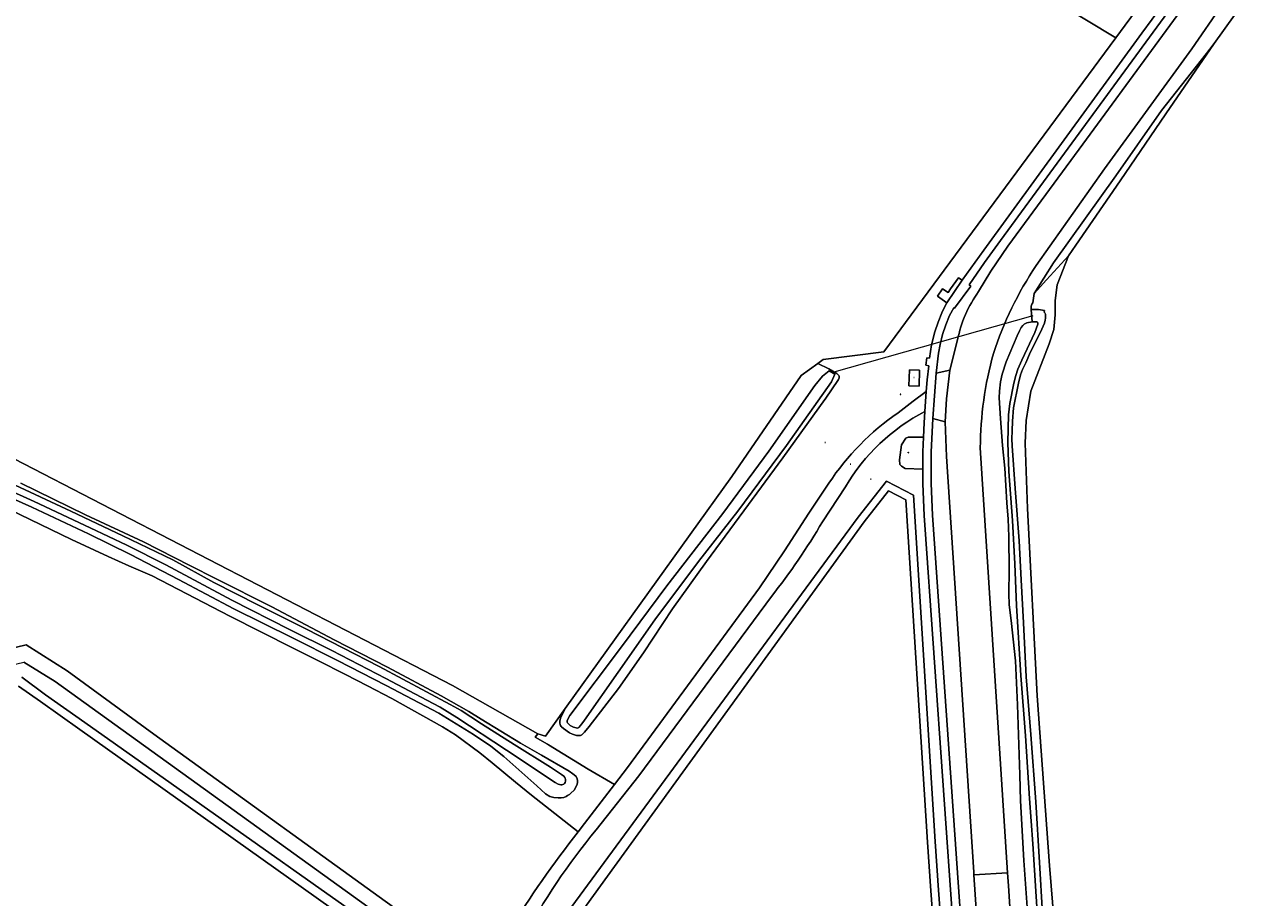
# Model space of a CAD drawing. Header units: metres. Extents: x 200176 to 205485, y 394066 to 399855.
# Tile 83 of 230: x 203619 to 203844, y 396254 to 396414. Entities that reach past the tile are written whole.
import ezdxf
from ezdxf.enums import TextEntityAlignment as Align

# ---------------------------------------------------------------- set-up
doc = ezdxf.new("R2010")
doc.units = ezdxf.units.M
doc.layers.get('0').update_dxf_attribs({"lineweight": 25})
for name, color, linetype, lineweight in [('B-WE-GR-BOS_LOOF-GV', 40, 'Continuous', 13), ('B-WE-GR-BOUWLAND-GV', 80, 'Continuous', 13), ('B-WE-GR-FRUITTEELT-GV', 40, 'Continuous', 13), ('B-WE-GR-GRAS-GV', 60, 'Continuous', 13), ('B-WE-GR-HAAG-GV', 90, 'Continuous', 13), ('B-WE-GW-TALUD_KRUIN-G', 90, 'Continuous', 18), ('B-WE-IE-HERDENKINGSMONUMENT-S', 7, 'Continuous', 25), ('B-WE-IE-MEUBILAIR_WEGMEUBILAIR-S', 7, 'Continuous', 25), ('B-WE-KW-KUNSTWERK_DUIKER-G', 170, 'Continuous', 18), ('B-WE-OG-TERREIN_CULTUURSCHEIDING-GV', 7, 'Continuous', 18), ('B-WE-OG-TERREIN_ERF-GV', 7, 'Continuous', 18), ('B-WE-OG-TOPOGRAFIE-T18', 10, 'Continuous', 18), ('B-WE-OG-WATER-GV', 130, 'Continuous', 18), ('B-WE-OG-WATER_SLOOT-GV', 120, 'Continuous', 18), ('B-WE-OG-WEG-GV', 7, 'Continuous', 18), ('B-WE-VH-VERHARDING_ASFALT-GV', 252, 'Continuous', 18), ('B-WE-VH-VERHARDING_FUNDERING_ZAND-GV', 7, 'Continuous', 18), ('B-WE-VH-VERHARDING_HALFVERHARDING_GRIND-GV', 252, 'Continuous', 18), ('B-WE-VH-VERHARDING_OPEN-GV', 252, 'Continuous', 18), ('B-WE-VH-VERHARDING_STRAATBAKSTEEN-GV', 252, 'Continuous', 18), ('B-WE-VH-VERHARDING_TEGEL-GV', 252, 'Continuous', 18)]:
    doc.layers.add(name, color=color, linetype=linetype, lineweight=lineweight)
doc.styles.add('NLCS-ISO-M20-T18', font='NLCS-ISO.ttf', dxfattribs={"height": 0.036})

# ---------------------------------------------------------------- blocks, each defined once
blk = doc.blocks.new('SIE-WEG_AFVALBAK-SO')
at = {"linetype": 'ByBlock', "lineweight": 18}
h = blk.add_hatch(color=0, dxfattribs=at)
h.dxf.hatch_style = 1
h.paths.add_polyline_path([(-1.5, -1.5), (1.5, -1.5), (1.5, 1.5), (-1.5, 1.5)])
at = {"color": 0, "linetype": 'ByBlock', "lineweight": 18}
for points in [[(-2, -2), (2, -2), (2, 2), (-2, 2)], [(-1.5, -1.5), (1.5, -1.5), (1.5, 1.5), (-1.5, 1.5)]]:
    blk.add_lwpolyline(points, close=True, dxfattribs=at)
blk = doc.blocks.new('SIE-WEG_PICKNICKTAFEL-SO')
at = {"color": 0, "linetype": 'ByBlock', "lineweight": 18}
for points in [[(-1, 0), (-2, -1), (-2, -1), (-1, 0), (-2, 0), (-2, 0), (-1, 0), (0, 1), (-1, 1), (-1, 1), (1, 1), (1, 1), (0, 1), (1, 0), (2, 0), (2, 0), (1, 0), (2, -1), (2, -1), (1, 0)], [(-1, 0), (1, 0), (0, 1), (0, 1)]]:
    blk.add_lwpolyline(points, close=True, dxfattribs=at)
blk = doc.blocks.new('SIE-HERDENKINGSMONUMENT-SO')
for p, q in [((0, 0), (0, 0)), ((0, -1), (0, -1)), ((0, -1), (0, -1)), ((0, -1), (0, -1))]:
    blk.add_line(p, q)
for points in [[(0, 3, 0.261282), (0, 3, 0.261282), (0, 3), (-1, 0), (0, 0), (0, 0), (-1, 0), (-1, -1), (0, -1), (1, -1), (1, 0), (0, 0), (0, 0), (1, 0)], [(0, 2), (0, 2, 0.506874), (0, 2, -0.088901), (0, 2, -0.290904), (0, 2, -0.160204), (0, 2, -0.186725), (0, 2, -0.307903), (0, 2, -0.219717), (0, 2, -0.115145), (0, 2), (0, 2), (0, 2)], [(0, 2), (0, 2), (0, 2), (0, 2), (0, 2, -0.401268), (0, 2, -0.30754), (0, 2, -0.52959), (0, 2, 0.196508), (0, 2, 0.143294), (0, 2, 0.110337), (0, 2, -0.092857), (0, 2, -0.32743)], [(0, 2), (0, 2), (0, 2, 0.295857), (0, 2, -0.100217), (0, 2, 0.04658), (0, 2, -0.148312), (0, 2, -0.029319), (0, 2, 0.67171), (0, 2, 0.108339), (0, 2, 0.085642), (0, 2, 0.19392), (0, 2, -0.085966), (0, 2, 0.050198), (0, 2, -0.197871), (0, 2, 0.127107)]]:
    blk.add_lwpolyline(points, format="xyb", close=True)
for points in [[(0, 1), (0, 1), (0, 1), (0, 1), (0, 1), (0, 1), (0, 1), (0, 1), (0, 2), (0, 2), (0, 2), (0, 2), (0, 2), (0, 2), (0, 2), (0, 2), (0, 2), (0, 2), (0, 2), (0, 2), (0, 1), (0, 1), (0, 1), (0, 1), (0, 1), (0, 1), (0, 1), (0, 1), (0, 1), (0, 1), (0, 1), (0, 1), (0, 1), (0, 1)], [(0, 0), (0, -1), (0, -1), (0, -1), (0, 0)]]:
    blk.add_lwpolyline(points, close=True)
blk.add_circle((0, 2), 0.0212)
blk = doc.blocks.new('SIE-WEG_SLAGBOOM-SO')
at = {"linetype": 'ByBlock', "lineweight": 18}
h = blk.add_hatch(color=0, dxfattribs=at)
h.dxf.hatch_style = 1
h.paths.add_polyline_path([(0, 0.5), (-1, 0.5), (-2, -0.5), (-1, -0.5)])
h.paths.add_polyline_path([(2, 0.5), (1, 0.5), (0, -0.5), (1, -0.5)])
at = {"color": 0, "linetype": 'ByBlock', "lineweight": 18}
blk.add_lwpolyline([(-2, 0.5), (2, 0.5), (2, -0.5), (-2, -0.5)], close=True, dxfattribs=at)
for points in [[(-2, -0.5), (-1, 0.5)], [(-1, -0.5), (0, 0.5)], [(0, -0.5), (1, 0.5)], [(1, -0.5), (2, 0.5)]]:
    blk.add_lwpolyline(points, dxfattribs=at)

msp = doc.modelspace()

# ---------------------------------------------------------------- linework, layer by layer
at = {"layer": 'B-WE-GR-BOS_LOOF-GV', "flags": 128}
for points in [[(203720.428, 396266.428), (203711.91, 396273.12), (203708.958, 396275.525), (203704.695, 396279.028), (203702.431, 396280.88), (203698.002, 396284.15), (203695.597, 396285.639), (203686.304, 396290.804), (203681.852, 396293.155), (203677.827, 396295.249), (203672.791, 396297.763), (203668.143, 396300.132), (203656.659, 396305.929), (203642.442, 396313.289), (203638.207, 396315.151), (203634.389, 396316.81), (203627.705, 396319.924), (203612.466, 396327.265)], [(203612.727, 396299.064), (203619.414, 396300.682), (203626.869, 396295.92), (203642.763, 396284.271), (203689.926, 396250.223), (203698.976, 396243.564)]]:
    msp.add_lwpolyline(points, dxfattribs=at)
at = {"layer": 'B-WE-GR-BOS_LOOF-GV'}
msp.add_lwpolyline([(203707.748, 396248.289, -0.0245973), (203720.428, 396266.428)], format="xyb", dxfattribs=at)
at = {"layer": 'B-WE-GR-BOUWLAND-GV', "flags": 128}
msp.add_lwpolyline([(203846.058, 396423.645), (203836.871, 396410.77), (203828.057, 396397.883), (203819.68, 396385.635), (203811.572, 396373.862), (203810.229, 396371.912), (203808.117, 396366.614), (203807.77, 396363.711), (203807.791, 396361.117), (203807.52, 396358.43), (203806.658, 396355.783), (203803.341, 396347.096), (203802.459, 396341.745), (203802.28, 396337.604), (203802.712, 396325.644), (203804.494, 396291.292), (203806.719, 396260.262), (203809.54, 396225.92)], dxfattribs=at)
at = {"layer": 'B-WE-GR-FRUITTEELT-GV', "flags": 128}
msp.add_lwpolyline([(203421.864, 396428.69), (203456.147, 396412.495), (203461.561, 396411.166), (203462.877, 396410.843), (203578.583, 396355.836), (203579.154, 396354.083), (203582.197, 396352.775), (203585.037, 396351.308), (203697.467, 396293.234), (203713.05, 396284.368), (203714.437, 396283.934), (203718.065, 396288.986), (203748.565, 396331.46), (203761.265, 396350.004), (203764.313, 396352.201), (203765.295, 396352.908), (203776.406, 396354.317), (203818.873, 396411.847), (203791.127, 396428.646)], dxfattribs=at)
at = {"layer": 'B-WE-GR-GRAS-GV', "flags": 128}
for points in [[(203612.466, 396327.265), (203627.705, 396319.924), (203634.389, 396316.81), (203638.207, 396315.151), (203642.442, 396313.289), (203656.659, 396305.929), (203668.143, 396300.132), (203672.791, 396297.763), (203677.827, 396295.249), (203681.852, 396293.155), (203686.304, 396290.804), (203695.597, 396285.639), (203698.002, 396284.15), (203702.431, 396280.88), (203704.695, 396279.028), (203708.958, 396275.525), (203711.91, 396273.12), (203720.428, 396266.428), (203721.609, 396267.938), (203727.092, 396275.05), (203722.298, 396277.9), (203715.014, 396282.323), (203714.833, 396282.433), (203712.587, 396283.73), (203713.05, 396284.368), (203697.467, 396293.234), (203585.037, 396351.308)], [(203712.805, 396233.718), (203729.26, 396221.659), (203779.371, 396186.081), (203788.348, 396179.623), (203791.545, 396179.744), (203792.148, 396182.946), (203792.537, 396186.181), (203792.824, 396190.873), (203792.788, 396195.574), (203792.608, 396198.541), (203783.811, 396324.32), (203783.549, 396330.162), (203783.56, 396332.829), (203780.294, 396332.938), (203779.649, 396333.39), (203779.346, 396333.712), (203779.287, 396334.563), (203779.659, 396337.308), (203780.452, 396338.483), (203780.83, 396338.673), (203783.696, 396338.717), (203783.813, 396341.311), (203783.937, 396343.406)], [(203618.396, 396330.28), (203630.258, 396324.494), (203640.872, 396319.514), (203649.342, 396315.197), (203654.184, 396312.715), (203664.371, 396307.612), (203675.752, 396301.551), (203685.569, 396296.551), (203695.353, 396291.326), (203700.449, 396288.469), (203702.693, 396287.051), (203709.866, 396282.643), (203713.703, 396280.451), (203718.827, 396277.524), (203719.485, 396277.04), (203719.738, 396276.828), (203720.052, 396276.536), (203720.287, 396276.093), (203720.353, 396275.797), (203720.344, 396275.402), (203720.182, 396274.958), (203719.693, 396274.054), (203719.109, 396273.468), (203718.833, 396273.24), (203718.507, 396273.03), (203718.228, 396272.861), (203717.838, 396272.685), (203717.318, 396272.622), (203716.802, 396272.631), (203715.966, 396272.688), (203715.236, 396272.855), (203714.494, 396273.358), (203712.864, 396274.817), (203706.812, 396280.176), (203704.437, 396282.09), (203701.31, 396284.225), (203694.91, 396288.167), (203685.309, 396293.181), (203676.388, 396297.754), (203668.123, 396301.928), (203657.413, 396307.266), (203647.288, 396312.597), (203638.46, 396317.216), (203630.8, 396321.003), (203620.457, 396325.871), (203610.992, 396330.105)], [(203769.372, 396329.587), (203765.187, 396323.204)], [(203755.824, 396309.476), (203731.578, 396276.637), (203723.753, 396266.757)]]:
    msp.add_lwpolyline(points, dxfattribs=at)
at = {"layer": 'B-WE-GR-GRAS-GV'}
for points in [[(203783.937, 396343.406, 0.1402897), (203769.372, 396329.587)], [(203765.187, 396323.204, -0.032265), (203755.824, 396309.476)], [(203723.753, 396266.757, 0.0522417), (203710.316, 396246.728)]]:
    msp.add_lwpolyline(points, format="xyb", dxfattribs=at)
at = {"layer": 'B-WE-GR-GRAS-GV', "flags": 128}
for points in [[(203749.237, 396210.929), (203770.527, 396196.318), (203786.765, 396185.743), (203790.659, 396190.04), (203790.415, 396202.054), (203786.389, 396255.694), (203785.824, 396264.625), (203781.807, 396328.074), (203776.9, 396330.605), (203771.732, 396324.028), (203741.644, 396283.101), (203714.065, 396245.588), (203712.972, 396243.169), (203712.643, 396236.849), (203715.19, 396234.294)], [(203770.527, 396196.318), (203749.237, 396210.929), (203715.19, 396234.294), (203712.643, 396236.849), (203712.972, 396243.169), (203714.065, 396245.588), (203741.644, 396283.101), (203771.732, 396324.028), (203776.9, 396330.605), (203781.807, 396328.074), (203785.824, 396264.625), (203786.389, 396255.694), (203790.415, 396202.054), (203790.659, 396190.04), (203786.765, 396185.743)], [(203784.427, 396264.537), (203780.46, 396327.194), (203777.286, 396328.831), (203772.833, 396323.163), (203716.333, 396245.242), (203715.57, 396240.669), (203716.36, 396237.451), (203750.429, 396212.667), (203771.291, 396197.491), (203786.529, 396187.567), (203789.248, 396190.568), (203789.016, 396201.987), (203784.993, 396255.589)], [(203772.833, 396323.163), (203777.286, 396328.831), (203780.46, 396327.194), (203784.427, 396264.537), (203784.993, 396255.589), (203789.016, 396201.987), (203789.248, 396190.568), (203786.529, 396187.567), (203771.291, 396197.491), (203750.429, 396212.667), (203716.36, 396237.451), (203715.57, 396240.669), (203716.333, 396245.242)]]:
    msp.add_lwpolyline(points, close=True, dxfattribs=at)
at = {"layer": 'B-WE-GR-HAAG-GV', "flags": 128}
for points in [[(203840.788, 396433.091), (203839.463, 396431.188), (203838.328, 396429.666), (203838.097, 396429.828), (203797.743, 396374.721), (203794.827, 396370.682), (203791.997, 396366.579), (203792.319, 396366.325), (203789.339, 396362.34), (203789.194, 396362.403), (203788.441, 396361.005), (203787.736, 396359.268), (203787.155, 396357.486), (203786.705, 396355.683), (203786.414, 396354.072), (203785.973, 396350.386), (203788.474, 396350.98), (203789.904, 396356.512)], [(203793.765, 396365.366), (203795.973, 396369.08), (203799.076, 396373.67), (203812.166, 396391.426), (203841.357, 396431.316), (203840.788, 396433.091)], [(203796.712, 396203.232), (203793.449, 396250.414), (203792.888, 396258.53), (203792.855, 396259.002), (203787.896, 396335.12), (203787.658, 396341.487), (203785.356, 396342.082), (203785.072, 396335.966), (203785.048, 396330.192), (203785.307, 396324.424), (203794.105, 396198.639), (203794.289, 396195.578), (203794.322, 396190.791), (203794.028, 396186.013), (203793.681, 396183.052), (203793.161, 396180.117)]]:
    msp.add_lwpolyline(points, dxfattribs=at)
at = {"layer": 'B-WE-GR-HAAG-GV'}
msp.add_lwpolyline([(203789.904, 396356.512, -0.1112685), (203793.765, 396365.366)], format="xyb", dxfattribs=at)
at = {"layer": 'B-WE-GW-TALUD_KRUIN-G', "flags": 128}
msp.add_lwpolyline([(203836.871, 396410.77), (203835.46, 396408.973), (203827.249, 396398.517), (203818.879, 396386.543), (203810.393, 396374.708), (203807.484, 396370.65), (203803.905, 396364.989)], dxfattribs=at)
msp.add_lwpolyline([(203771.732, 396324.028), (203741.644, 396283.101), (203714.065, 396245.588), (203712.972, 396243.169), (203712.643, 396236.849), (203715.19, 396234.294), (203749.237, 396210.929), (203770.527, 396196.318), (203786.765, 396185.743), (203790.659, 396190.04), (203790.415, 396202.054), (203786.389, 396255.694), (203785.824, 396264.625), (203781.807, 396328.074), (203776.9, 396330.605)], close=True, dxfattribs=at)
at = {"layer": 'B-WE-KW-KUNSTWERK_DUIKER-G', "flags": 128}
msp.add_lwpolyline([(203766.892, 396350.554), (203803.767, 396360.95)], dxfattribs=at)
at = {"layer": 'B-WE-OG-TERREIN_CULTUURSCHEIDING-GV', "flags": 128}
msp.add_lwpolyline([(203803.905, 396364.989), (203806.212, 396367.514), (203810.229, 396371.912), (203811.572, 396373.862), (203819.68, 396385.635), (203828.057, 396397.883), (203836.871, 396410.77), (203835.46, 396408.973), (203827.249, 396398.517), (203818.879, 396386.543), (203810.393, 396374.708), (203807.484, 396370.65)], close=True, dxfattribs=at)
for points in [[(203752.484, 396124.926), (203752.285, 396124.574), (203754.756, 396123.045), (203758.486, 396122.775), (203781.949, 396159.064), (203784.918, 396163.87), (203787.629, 396168.826), (203788.681, 396171.168), (203789.638, 396173.55), (203786.399, 396177.27), (203783.904, 396179.368), (203704.483, 396236.381), (203701.136, 396238.796), (203624.725, 396293.919), (203618.992, 396297.494)], [(203618.593, 396294.718), (203622.936, 396291.479), (203630.102, 396286.416)], [(203630.102, 396286.416), (203703.527, 396234.544), (203711.247, 396228.886), (203782.153, 396176.922), (203783.71, 396175.799)]]:
    msp.add_lwpolyline(points, dxfattribs=at)
at = {"layer": 'B-WE-OG-TERREIN_ERF-GV', "flags": 128}
msp.add_lwpolyline([(203791.127, 396428.646), (203818.873, 396411.847), (203823.317, 396417.868)], dxfattribs=at)
at = {"layer": 'B-WE-OG-WATER-GV', "flags": 128}
for points in [[(203805.422, 396251.413), (203804.908, 396260.766), (203804.261, 396271.901), (203803.287, 396284.216), (203802.491, 396294.781), (203801.975, 396304.692), (203801.56, 396312.53), (203801.205, 396319.685), (203800.449, 396329.26), (203799.917, 396337.105), (203799.864, 396338.4), (203799.882, 396339.858), (203799.972, 396341.643), (203800.171, 396344.047), (203801.049, 396348.592), (203801.434, 396350.081), (203801.819, 396351.095), (203802.375, 396352.295), (203803.264, 396354.32), (203805.059, 396357.949), (203805.799, 396359.588), (203805.958, 396360.099), (203806.009, 396360.474), (203806.028, 396360.816), (203806.026, 396361.083), (203806.012, 396361.199), (203805.868, 396361.442), (203805.742, 396361.6), (203805.799, 396361.894), (203804.728, 396362.103), (203803.401, 396362.076), (203803.532, 396359.816), (203804.429, 396359.821), (203804.537, 396359.743), (203804.592, 396359.598), (203804.605, 396359.38), (203804.071, 396357.862), (203801.672, 396352.814), (203800.933, 396351.174), (203800.551, 396349.997), (203800.192, 396348.587), (203799.46, 396344.883), (203799.248, 396342.762), (203799.09, 396337.705), (203799.307, 396332.371), (203799.983, 396323.443), (203800.365, 396315.49), (203800.715, 396307.849), (203801.511, 396295.027), (203802.358, 396283.969), (203803.071, 396272.484), (203803.68, 396264.207), (203804.278, 396254.544), (203804.832, 396245.821)], [(203610.988, 396331.37), (203620.839, 396326.909), (203631.102, 396322.089), (203637.806, 396318.917), (203644.958, 396315.304), (203657.06, 396308.853), (203667.612, 396303.486), (203675.365, 396299.627), (203685.247, 396294.489), (203692.733, 396290.532), (203695.155, 396289.21), (203698.245, 396287.362), (203707.348, 396281.34), (203716.25, 396275.408), (203716.756, 396275.156), (203717.002, 396275.049), (203717.251, 396275.007), (203717.468, 396275.025), (203717.663, 396275.055), (203717.816, 396275.133), (203717.946, 396275.249), (203718.065, 396275.451), (203718.114, 396275.7), (203718.12, 396275.989), (203718.082, 396276.203), (203717.985, 396276.378), (203717.832, 396276.572), (203717.369, 396276.897), (203715.367, 396278.248), (203708.739, 396282.398), (203702.774, 396286.196), (203700.793, 396287.479), (203699.015, 396288.617), (203697.036, 396289.712), (203692.692, 396292.052), (203684.005, 396296.659), (203670.732, 396303.511), (203661.825, 396308.008), (203653.758, 396312.099), (203646.226, 396316.235), (203637.061, 396320.64), (203627.593, 396325.153), (203616.469, 396330.353)], [(203781.247, 396173.515), (203780.506, 396174.446), (203710.068, 396227.277), (203700.991, 396234.085), (203629.221, 396285.166), (203622.02, 396290.291), (203617.979, 396293.107)]]:
    msp.add_lwpolyline(points, dxfattribs=at)
msp.add_lwpolyline([(203765.151, 396349.888), (203763.745, 396348.125), (203755.356, 396336.14), (203746.937, 396324.721), (203736.651, 396311.485), (203728.376, 396300.284), (203718.914, 396287.683), (203718.489, 396286.911), (203718.435, 396286.709), (203718.427, 396286.496), (203718.521, 396286.347), (203718.662, 396286.196), (203718.984, 396285.904), (203719.586, 396285.565), (203720.063, 396285.437), (203720.286, 396285.409), (203720.454, 396285.447), (203720.557, 396285.518), (203720.63, 396285.601), (203720.805, 396285.812), (203721.087, 396286.173), (203721.597, 396286.847), (203727.745, 396295.636), (203734.491, 396305.225), (203742.49, 396315.943), (203749.685, 396325.146), (203758.588, 396337.139), (203766.811, 396348.799), (203767.411, 396350.24), (203766.372, 396350.869)], close=True, dxfattribs=at)
at = {"layer": 'B-WE-OG-WATER_SLOOT-GV', "flags": 128}
for points in [[(203809.54, 396225.92), (203806.719, 396260.262), (203804.494, 396291.292), (203802.712, 396325.644), (203802.28, 396337.604), (203802.459, 396341.745), (203803.341, 396347.096), (203806.658, 396355.783), (203807.52, 396358.43), (203807.791, 396361.117), (203807.77, 396363.711), (203808.117, 396366.614), (203810.229, 396371.912), (203806.212, 396367.514), (203803.905, 396364.989), (203803.667, 396363.265), (203803.517, 396363.073), (203803.39, 396362.702), (203803.401, 396362.076), (203804.728, 396362.103), (203805.799, 396361.894), (203805.742, 396361.6), (203805.868, 396361.442), (203806.012, 396361.199), (203806.026, 396361.083), (203806.028, 396360.816), (203806.009, 396360.474), (203805.958, 396360.099), (203805.799, 396359.588), (203805.059, 396357.949), (203803.264, 396354.32), (203802.375, 396352.295), (203801.819, 396351.095), (203801.434, 396350.081), (203801.049, 396348.592), (203800.171, 396344.047), (203799.972, 396341.643), (203799.882, 396339.858), (203799.864, 396338.4), (203799.917, 396337.105), (203800.449, 396329.26), (203801.205, 396319.685), (203801.56, 396312.53), (203801.975, 396304.692), (203802.491, 396294.781), (203803.287, 396284.216), (203804.261, 396271.901), (203804.908, 396260.766), (203805.422, 396251.413)], [(203804.832, 396245.821), (203804.278, 396254.544), (203803.68, 396264.207), (203803.071, 396272.484), (203802.358, 396283.969), (203801.511, 396295.027), (203800.715, 396307.849), (203800.365, 396315.49), (203799.983, 396323.443), (203799.307, 396332.371), (203799.09, 396337.705), (203799.248, 396342.762), (203799.46, 396344.883), (203800.192, 396348.587), (203800.551, 396349.997), (203800.933, 396351.174), (203801.672, 396352.814), (203804.071, 396357.862), (203804.605, 396359.38), (203804.592, 396359.598), (203804.537, 396359.743), (203804.429, 396359.821), (203803.532, 396359.816), (203802.573, 396359.632), (203802.314, 396359.52), (203802.089, 396359.364), (203801.844, 396359.138), (203801.568, 396358.763), (203801.246, 396358.196), (203800.806, 396357.272), (203798.796, 396352.508), (203798.057, 396350.243), (203797.782, 396348.798), (203797.594, 396347.143), (203797.538, 396345.923), (203797.733, 396342.107), (203798.146, 396337.158), (203798.551, 396333.019), (203798.938, 396326.647), (203799.179, 396323.674), (203799.311, 396320.519), (203799.336, 396314.349), (203799.289, 396310.049), (203799.356, 396308.006), (203799.713, 396305.132), (203800.486, 396297.715), (203800.882, 396289.68), (203801.299, 396276.819), (203801.402, 396272.05), (203802.007, 396261.129), (203802.751, 396250.901)], [(203616.469, 396330.353), (203627.593, 396325.153), (203637.061, 396320.64), (203646.226, 396316.235), (203653.758, 396312.099), (203661.825, 396308.008), (203670.732, 396303.511), (203684.005, 396296.659), (203692.692, 396292.052), (203697.036, 396289.712), (203699.015, 396288.617), (203700.793, 396287.479), (203702.774, 396286.196), (203708.739, 396282.398), (203715.367, 396278.248), (203717.369, 396276.897), (203717.832, 396276.572), (203717.985, 396276.378), (203718.082, 396276.203), (203718.12, 396275.989), (203718.114, 396275.7), (203718.065, 396275.451), (203717.946, 396275.249), (203717.816, 396275.133), (203717.663, 396275.055), (203717.468, 396275.025), (203717.251, 396275.007), (203717.002, 396275.049), (203716.756, 396275.156), (203716.25, 396275.408), (203707.348, 396281.34), (203698.245, 396287.362), (203695.155, 396289.21), (203692.733, 396290.532), (203685.247, 396294.489), (203675.365, 396299.627), (203667.612, 396303.486), (203657.06, 396308.853), (203644.958, 396315.304), (203637.806, 396318.917), (203631.102, 396322.089), (203620.839, 396326.909), (203610.988, 396331.37)], [(203610.992, 396330.105), (203620.457, 396325.871), (203630.8, 396321.003), (203638.46, 396317.216), (203647.288, 396312.597), (203657.413, 396307.266), (203668.123, 396301.928), (203676.388, 396297.754), (203685.309, 396293.181), (203694.91, 396288.167), (203701.31, 396284.225), (203704.437, 396282.09), (203706.812, 396280.176), (203712.864, 396274.817), (203714.494, 396273.358), (203715.236, 396272.855), (203715.966, 396272.688), (203716.802, 396272.631), (203717.318, 396272.622), (203717.838, 396272.685), (203718.228, 396272.861), (203718.507, 396273.03), (203718.833, 396273.24), (203719.109, 396273.468), (203719.693, 396274.054), (203720.182, 396274.958), (203720.344, 396275.402), (203720.353, 396275.797), (203720.287, 396276.093), (203720.052, 396276.536), (203719.738, 396276.828), (203719.485, 396277.04), (203718.827, 396277.524), (203713.703, 396280.451), (203709.866, 396282.643), (203702.693, 396287.051), (203700.449, 396288.469), (203695.353, 396291.326), (203685.569, 396296.551), (203675.752, 396301.551), (203664.371, 396307.612), (203654.184, 396312.715), (203649.342, 396315.197), (203640.872, 396319.514), (203630.258, 396324.494), (203618.396, 396330.28)], [(203783.71, 396175.799), (203782.153, 396176.922), (203711.247, 396228.886), (203703.527, 396234.544), (203630.102, 396286.416), (203622.936, 396291.479), (203618.593, 396294.718)], [(203617.979, 396293.107), (203622.02, 396290.291), (203629.221, 396285.166), (203700.991, 396234.085), (203710.068, 396227.277), (203780.506, 396174.446), (203781.247, 396173.515)]]:
    msp.add_lwpolyline(points, dxfattribs=at)
for points in [[(203717.35, 396285.678), (203717.383, 396285.629), (203717.736, 396285.333), (203718.885, 396284.542), (203719.378, 396284.263), (203720.124, 396284.058), (203720.514, 396284.025), (203720.889, 396284.071), (203721.129, 396284.166), (203721.294, 396284.343), (203721.598, 396284.648), (203722.434, 396285.687), (203727.844, 396292.651), (203732.399, 396299.216), (203737.696, 396307.226), (203743.91, 396315.946), (203750.79, 396325.189), (203757.937, 396334.883), (203765.627, 396345.574), (203765.674, 396345.64), (203768.109, 396349.28), (203768.211, 396349.564), (203768.219, 396349.862), (203768.191, 396349.981), (203767.995, 396350.191), (203767.788, 396350.363), (203766.348, 396351.234), (203764.313, 396352.201), (203761.265, 396350.004), (203748.565, 396331.46), (203718.065, 396288.986), (203717.237, 396287.247), (203717.094, 396286.653), (203717.085, 396286.318), (203717.132, 396286.047), (203717.233, 396285.851)], [(203765.151, 396349.888), (203766.372, 396350.869), (203767.411, 396350.24), (203766.811, 396348.799), (203758.588, 396337.139), (203749.685, 396325.146), (203742.49, 396315.943), (203734.491, 396305.225), (203727.745, 396295.636), (203721.597, 396286.847), (203721.087, 396286.173), (203720.805, 396285.812), (203720.63, 396285.601), (203720.557, 396285.518), (203720.454, 396285.447), (203720.286, 396285.409), (203720.063, 396285.437), (203719.586, 396285.565), (203718.984, 396285.904), (203718.662, 396286.196), (203718.521, 396286.347), (203718.427, 396286.496), (203718.435, 396286.709), (203718.489, 396286.911), (203718.914, 396287.683), (203728.376, 396300.284), (203736.651, 396311.485), (203746.937, 396324.721), (203755.356, 396336.14), (203763.745, 396348.125)]]:
    msp.add_lwpolyline(points, close=True, dxfattribs=at)
at = {"layer": 'B-WE-OG-WEG-GV', "flags": 128}
for points in [[(203779.005, 396343.133), (203781.766, 396345.268), (203784.164, 396347.06), (203784.342, 396349.196), (203784.627, 396351.786), (203784.083, 396351.852), (203784.252, 396353.237), (203784.786, 396353.172), (203785.157, 396355.601), (203785.743, 396357.987), (203786.323, 396359.742), (203787.019, 396361.455), (203787.462, 396362.379), (203787.953, 396363.278), (203786.26, 396364.493), (203787.155, 396365.877), (203788.173, 396365.194), (203788.594, 396365.854), (203790.101, 396367.896), (203790.764, 396367.441), (203794.69, 396372.953), (203823.628, 396412.661), (203836.871, 396430.727)], [(203802.751, 396250.901), (203802.007, 396261.129), (203801.402, 396272.05), (203801.299, 396276.819), (203800.882, 396289.68), (203800.486, 396297.715), (203799.713, 396305.132), (203799.356, 396308.006), (203799.289, 396310.049), (203799.336, 396314.349), (203799.311, 396320.519), (203799.179, 396323.674), (203798.938, 396326.647), (203798.551, 396333.019), (203798.146, 396337.158), (203797.733, 396342.107), (203797.538, 396345.923), (203797.594, 396347.143), (203797.782, 396348.798), (203798.057, 396350.243), (203798.796, 396352.508), (203800.806, 396357.272), (203801.246, 396358.196), (203801.568, 396358.763), (203801.844, 396359.138), (203802.089, 396359.364), (203802.314, 396359.52), (203802.573, 396359.632), (203803.532, 396359.816), (203803.401, 396362.076), (203803.39, 396362.702), (203803.517, 396363.073), (203803.667, 396363.265), (203803.905, 396364.989), (203807.484, 396370.65), (203810.393, 396374.708), (203818.879, 396386.543), (203827.249, 396398.517), (203835.46, 396408.973), (203836.871, 396410.77), (203846.058, 396423.645)], [(203823.317, 396417.868), (203818.873, 396411.847), (203776.406, 396354.317), (203765.295, 396352.908), (203764.313, 396352.201), (203766.348, 396351.234), (203767.788, 396350.363), (203767.995, 396350.191), (203768.191, 396349.981), (203768.219, 396349.862), (203768.211, 396349.564), (203768.109, 396349.28), (203765.674, 396345.64), (203765.627, 396345.574), (203757.937, 396334.883), (203750.79, 396325.189), (203743.91, 396315.946), (203737.696, 396307.226), (203732.399, 396299.216), (203727.844, 396292.651), (203722.434, 396285.687), (203721.598, 396284.648), (203721.294, 396284.343), (203721.129, 396284.166), (203720.889, 396284.071), (203720.514, 396284.025), (203720.124, 396284.058), (203719.378, 396284.263), (203718.885, 396284.542), (203717.736, 396285.333), (203717.383, 396285.629), (203717.35, 396285.678), (203717.233, 396285.851), (203717.132, 396286.047), (203717.085, 396286.318), (203717.094, 396286.653), (203717.237, 396287.247), (203718.065, 396288.986), (203714.437, 396283.934), (203713.05, 396284.368), (203712.587, 396283.73), (203714.833, 396282.433), (203715.014, 396282.323), (203722.298, 396277.9), (203727.092, 396275.05)], [(203838.325, 396417.864), (203832.782, 396409.808), (203816.821, 396387.828), (203804.307, 396370.143)], [(203794.067, 396336.714), (203799.051, 396258.902), (203799.202, 396256.538), (203799.591, 396250.705), (203802.563, 396206.103), (203802.742, 396196.573)], [(203727.092, 396275.05), (203729.507, 396278.182), (203753.654, 396311.102), (203758.208, 396317.9), (203762.654, 396324.769), (203766.338, 396330.268)]]:
    msp.add_lwpolyline(points, dxfattribs=at)
at = {"layer": 'B-WE-OG-WEG-GV'}
for points in [[(203804.307, 396370.143, 0.0684182), (203796.474, 396354.021)], [(203796.474, 396354.021, 0.0669656), (203794.067, 396336.714)], [(203766.338, 396330.268, -0.0965849), (203779.005, 396343.133)]]:
    msp.add_lwpolyline(points, format="xyb", dxfattribs=at)
at = {"layer": 'B-WE-OG-WEG-GV', "flags": 128}
msp.add_lwpolyline([(203781.077, 396351.02), (203782.957, 396350.951), (203782.85, 396348.04), (203780.97, 396348.109)], close=True, dxfattribs=at)
at = {"layer": 'B-WE-VH-VERHARDING_ASFALT-GV', "flags": 128}
for points in [[(203884.589, 396490.841), (203884.68, 396490.755), (203882.903, 396488.311), (203873.857, 396475.866), (203870.335, 396471.08), (203864.251, 396462.856), (203862.623, 396460.699), (203848.556, 396441.409), (203847.657, 396440.176), (203847.567, 396439.849), (203845.827, 396437.459), (203841.357, 396431.316), (203812.166, 396391.426), (203799.076, 396373.67), (203795.973, 396369.08), (203793.765, 396365.366)], [(203804.307, 396370.143), (203816.821, 396387.828), (203832.782, 396409.808), (203838.325, 396417.864)], [(203789.904, 396356.512), (203788.474, 396350.98), (203787.863, 396345.731), (203787.658, 396341.487), (203787.896, 396335.12), (203792.855, 396259.002), (203792.888, 396258.53), (203799.051, 396258.902), (203794.067, 396336.714)]]:
    msp.add_lwpolyline(points, dxfattribs=at)
at = {"layer": 'B-WE-VH-VERHARDING_ASFALT-GV'}
for points in [[(203796.474, 396354.021, -0.0684182), (203804.307, 396370.143)], [(203793.765, 396365.366, 0.1112685), (203789.904, 396356.512)], [(203794.067, 396336.714, -0.0669656), (203796.474, 396354.021)]]:
    msp.add_lwpolyline(points, format="xyb", dxfattribs=at)
at = {"layer": 'B-WE-VH-VERHARDING_ASFALT-GV', "flags": 128}
msp.add_lwpolyline([(203793.449, 396250.414), (203799.591, 396250.705), (203799.202, 396256.538), (203799.051, 396258.902), (203792.888, 396258.53)], close=True, dxfattribs=at)
at = {"layer": 'B-WE-VH-VERHARDING_FUNDERING_ZAND-GV', "flags": 128}
for points in [[(203840.788, 396433.091), (203839.463, 396431.188), (203838.328, 396429.666), (203838.097, 396429.828), (203797.743, 396374.721), (203794.827, 396370.682), (203791.997, 396366.579), (203792.319, 396366.325), (203789.339, 396362.34), (203789.194, 396362.403), (203788.441, 396361.005), (203787.736, 396359.268), (203787.155, 396357.486), (203786.705, 396355.683), (203786.414, 396354.072), (203785.973, 396350.386), (203788.474, 396350.98), (203789.904, 396356.512)], [(203793.765, 396365.366), (203795.973, 396369.08), (203799.076, 396373.67), (203812.166, 396391.426), (203841.357, 396431.316), (203840.788, 396433.091)], [(203783.937, 396343.406), (203784.164, 396347.06), (203781.766, 396345.268), (203779.005, 396343.133)], [(203785.356, 396342.082), (203785.072, 396335.966), (203785.048, 396330.192), (203785.307, 396324.424), (203794.105, 396198.639), (203794.289, 396195.578), (203794.322, 396190.791), (203794.028, 396186.013), (203793.681, 396183.052), (203793.161, 396180.117), (203794.974, 396180.695)], [(203796.712, 396203.232), (203793.449, 396250.414), (203792.888, 396258.53), (203792.855, 396259.002), (203787.896, 396335.12), (203787.658, 396341.487), (203785.356, 396342.082)], [(203766.338, 396330.268), (203762.654, 396324.769), (203758.208, 396317.9), (203753.654, 396311.102), (203729.507, 396278.182), (203727.092, 396275.05), (203721.609, 396267.938), (203720.428, 396266.428)], [(203765.187, 396323.204), (203769.372, 396329.587)], [(203723.753, 396266.757), (203731.578, 396276.637), (203755.824, 396309.476)], [(203698.976, 396243.564), (203689.926, 396250.223), (203642.763, 396284.271), (203626.869, 396295.92), (203619.414, 396300.682), (203612.727, 396299.064), (203607.604, 396295.311), (203593.78, 396274.026), (203538.961, 396188.525), (203465.315, 396071.439), (203467.478, 396069.243), (203468.526, 396070.909), (203477.34, 396084.923), (203541.493, 396186.917), (203596.3, 396272.4), (203609.82, 396293.215), (203614.015, 396296.29), (203618.992, 396297.494), (203624.725, 396293.919), (203701.136, 396238.796), (203704.829, 396244.204)]]:
    msp.add_lwpolyline(points, dxfattribs=at)
at = {"layer": 'B-WE-VH-VERHARDING_FUNDERING_ZAND-GV'}
for points in [[(203789.904, 396356.512, -0.1112685), (203793.765, 396365.366)], [(203779.005, 396343.133, 0.0965849), (203766.338, 396330.268)], [(203769.372, 396329.587, -0.1402897), (203783.937, 396343.406)], [(203755.824, 396309.476, 0.032265), (203765.187, 396323.204)], [(203720.428, 396266.428, 0.0245973), (203707.748, 396248.289)], [(203710.316, 396246.728, -0.0522417), (203723.753, 396266.757)]]:
    msp.add_lwpolyline(points, format="xyb", dxfattribs=at)
at = {"layer": 'B-WE-VH-VERHARDING_HALFVERHARDING_GRIND-GV', "flags": 128}
msp.add_lwpolyline([(203783.56, 396332.829), (203783.573, 396336.009), (203783.696, 396338.717), (203780.83, 396338.673), (203780.452, 396338.483), (203779.659, 396337.308), (203779.287, 396334.563), (203779.346, 396333.712), (203779.649, 396333.39), (203780.294, 396332.938)], close=True, dxfattribs=at)
at = {"layer": 'B-WE-VH-VERHARDING_OPEN-GV', "flags": 128}
msp.add_lwpolyline([(203781.077, 396351.02), (203780.97, 396348.109), (203782.85, 396348.04), (203782.957, 396350.951)], close=True, dxfattribs=at)
at = {"layer": 'B-WE-VH-VERHARDING_STRAATBAKSTEEN-GV', "flags": 128}
msp.add_lwpolyline([(203788.474, 396350.98), (203785.973, 396350.386), (203785.356, 396342.082), (203787.658, 396341.487), (203787.863, 396345.731)], close=True, dxfattribs=at)
at = {"layer": 'B-WE-VH-VERHARDING_TEGEL-GV', "flags": 128}
for points in [[(203836.871, 396430.727), (203823.628, 396412.661), (203794.69, 396372.953), (203790.764, 396367.441), (203787.953, 396363.278), (203787.462, 396362.379), (203787.019, 396361.455), (203786.323, 396359.742), (203785.743, 396357.987), (203785.157, 396355.601), (203784.786, 396353.172)], [(203793.161, 396180.117), (203793.681, 396183.052), (203794.028, 396186.013), (203794.322, 396190.791), (203794.289, 396195.578), (203794.105, 396198.639), (203785.307, 396324.424), (203785.048, 396330.192), (203785.072, 396335.966), (203785.356, 396342.082), (203785.973, 396350.386), (203786.414, 396354.072), (203786.705, 396355.683), (203787.155, 396357.486), (203787.736, 396359.268), (203788.441, 396361.005), (203789.194, 396362.403), (203789.339, 396362.34), (203792.319, 396366.325), (203791.997, 396366.579), (203794.827, 396370.682), (203797.743, 396374.721), (203838.097, 396429.828)], [(203784.786, 396353.172), (203784.252, 396353.237), (203784.083, 396351.852), (203784.627, 396351.786), (203784.342, 396349.196), (203784.164, 396347.06), (203783.937, 396343.406), (203783.813, 396341.311), (203783.696, 396338.717), (203783.573, 396336.009), (203783.56, 396332.829), (203783.549, 396330.162), (203783.811, 396324.32), (203792.608, 396198.541)]]:
    msp.add_lwpolyline(points, dxfattribs=at)
msp.add_lwpolyline([(203790.764, 396367.441), (203790.101, 396367.896), (203788.594, 396365.854), (203788.173, 396365.194), (203787.155, 396365.877), (203786.26, 396364.493), (203787.953, 396363.278)], close=True, dxfattribs=at)

# ---------------------------------------------------------------- block references
at = {"layer": 'B-WE-IE-HERDENKINGSMONUMENT-S', "xscale": 0.02, "yscale": 0.02, "zscale": 0.02}
msp.add_blockref('SIE-HERDENKINGSMONUMENT-SO', (203780.881, 396335.859), dxfattribs=at)
at = {"layer": 'B-WE-IE-MEUBILAIR_WEGMEUBILAIR-S', "xscale": 0.02, "yscale": 0.02, "zscale": 0.02}
for name, p in [('SIE-WEG_PICKNICKTAFEL-SO', (203781.908, 396349.625)), ('SIE-WEG_AFVALBAK-SO', (203779.452, 396346.521)), ('SIE-WEG_SLAGBOOM-SO', (203765.657, 396337.698)), ('SIE-WEG_SLAGBOOM-SO', (203770.297, 396333.75)), ('SIE-WEG_SLAGBOOM-SO', (203774.023, 396330.995))]:
    msp.add_blockref(name, p, dxfattribs=at)

# ---------------------------------------------------------------- texts
at = {"layer": 'B-WE-OG-TOPOGRAFIE-T18', "style": 'NLCS-ISO-M20-T18'}
msp.add_text('Kasteellaan', height=0.036, rotation=273.8, dxfattribs=at).set_placement((203792.072, 396313.674), align=Align.MIDDLE)

doc.saveas('drawing.dxf')
